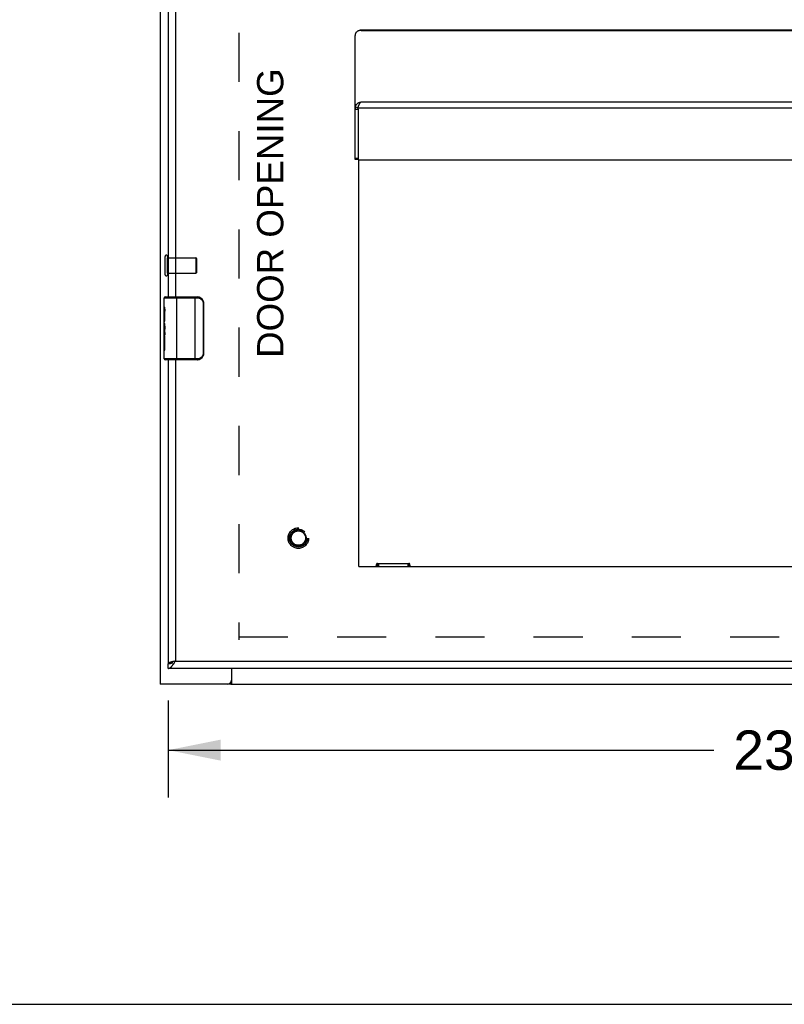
# Model space of a CAD drawing. Header units: inches. Extents: x 0 to 142, y 0 to 92.
# Tile 2 of 65: x 32 to 44, y 0 to 16. Entities that reach past the tile are written whole.
import ezdxf

# ---------------------------------------------------------------- set-up
doc = ezdxf.new("R2010")
doc.units = ezdxf.units.IN
doc.header["$LTSCALE"] = 7.824912
doc.header["$MEASUREMENT"] = 0
doc.linetypes.add('HIDDEN', pattern=[0.2, 0.1, -0.1])
doc.layers.get('0').update_dxf_attribs({"linetype": 'CONTINUOUS'})
for name, color, linetype in [('02___PRT_ALL_AXES', 7, 'CONTINUOUS'), ('DEFAULT_2', 8, 'HIDDEN'), ('DIMENSIONS', 7, 'CONTINUOUS')]:
    doc.layers.add(name, color=color, linetype=linetype)
doc.styles.get("Standard").update_dxf_attribs({"font": 'arial.ttf'})
doc.dimstyles.new('DIMSTYLE_3', dxfattribs={"dimtxt": 0.627667, "dimasz": 0.836889, "dimexe": 0.09, "dimexo": 0.07, "dimgap": 0.0375, "dimtad": 0, "dimtih": 1, "dimtoh": 1, "dimzin": 4, "dimdsep": 46, "dimtxsty": 'Standard', "dimblk": '_FILLED', "dimblk1": '_FILLED', "dimblk2": '_FILLED', "dimcen": 0.09, "dimazin": 1, "dimtfac": 1, "dimtdec": 3, "dimtofl": 0, "dimtmove": 0, "dimatfit": 3, "dimldrblk": '_FILLED', "dimfxl": 1, "dimtolj": 1, "dimtzin": 4, "dimarcsym": 0})

# ---------------------------------------------------------------- blocks, each defined once
blk = doc.blocks.new('_FILLED')
at = {"color": 0, "linetype": 'ByBlock'}
blk.add_solid([(0, 0), (-1, 0.2), (-1, -0.2)], dxfattribs=at)
blk = doc.blocks.new('*D24')
at = {"layer": 'DIMENSIONS', "color": 2, "linetype": 'Continuous'}
for p, q in [((34.213, 4.839), (34.213, 3.295)), ((57.288, 4.839), (57.288, 3.295)), ((34.213, 4.048), (42.905, 4.048)), ((57.288, 4.048), (48.596, 4.048))]:
    blk.add_line(p, q, dxfattribs=at)
at = {"layer": 'DIMENSIONS', "color": 2, "linetype": 'Continuous', "xscale": 0.8368889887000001, "yscale": 0.8368889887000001, "zscale": 0.8368889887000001, "rotation": 180}
blk.add_blockref('_FILLED', (34.213, 4.048), dxfattribs=at)
at = {"layer": 'DIMENSIONS', "color": 2, "linetype": 'Continuous', "xscale": 0.8368889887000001, "yscale": 0.8368889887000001, "zscale": 0.8368889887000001}
blk.add_blockref('_FILLED', (57.288, 4.048), dxfattribs=at)
at = {"layer": 'DIMENSIONS', "color": 2, "linetype": 'Continuous', "insert": (45.751, 4.362), "char_height": 0.6277, "width": 5.06333, "attachment_point": 2, "line_spacing_factor": 0.9}
blk.add_mtext('23.08 DOOR', dxfattribs=at)

msp = doc.modelspace()

# ---------------------------------------------------------------- linework, layer by layer
at = {"color": 3, "linetype": 'Continuous'}
for p, q in [((34.088, 49.15), (34.088, 5.1)), ((37.191, 13.453), (37.191, 15.43)), ((54.224, 15.512), (37.277, 15.512)), ((37.286, 15.509), (54.216, 15.509)), ((37.235, 14.279), (54.266, 14.279)), ((37.286, 14.371), (54.216, 14.371)), ((37.239, 14.254), (37.239, 13.464)), ((37.251, 6.975), (37.251, 13.449)), ((37.255, 13.448), (54.247, 13.448)), ((37.251, 6.975), (38.076, 6.975)), ((37.534, 6.991), (37.534, 7.007)), ((37.55, 7.023), (38.048, 7.023)), ((38.064, 6.991), (38.064, 7.007)), ((38.08, 6.975), (53.422, 6.975)), ((57.288, 5.35), (34.213, 5.35)), ((34.273, 5.453), (34.267, 5.452)), ((34.287, 5.457), (34.281, 5.456)), ((34.293, 5.458), (34.287, 5.457)), ((34.302, 5.461), (34.293, 5.458)), ((34.318, 5.464), (34.302, 5.461)), ((34.313, 5.44), (34.317, 5.447)), ((34.317, 5.447), (34.322, 5.454)), ((34.33, 5.467), (34.318, 5.464)), ((34.322, 5.454), (34.33, 5.467)), ((34.33, 5.467), (57.171, 5.467)), ((35.221, 5.35), (35.221, 5.16)), ((35.225, 5.35), (35.225, 5.1)), ((35.208, 5.1), (34.088, 5.1)), ((35.21, 5.1), (56.842, 5.1))]:
    msp.add_line(p, q, dxfattribs=at)
at = {"color": 7, "linetype": 'Continuous'}
for p, q in [((37.235, 14.279), (37.194, 14.29)), ((37.191, 14.254), (37.239, 14.254)), ((37.239, 13.468), (37.191, 13.468)), ((37.239, 13.453), (37.191, 13.453)), ((37.239, 13.461), (37.239, 13.453)), ((34.153, 11.251), (34.681, 11.251)), ((34.168, 11.266), (34.678, 11.266)), ((34.353, 10.266), (34.353, 11.266)), ((34.643, 10.266), (34.643, 11.266)), ((34.778, 11.166), (34.771, 11.166)), ((34.771, 11.166), (34.771, 10.366)), ((34.778, 11.166), (34.778, 10.366)), ((34.153, 10.65), (34.153, 10.684)), ((34.153, 10.281), (34.153, 10.42)), ((34.778, 10.366), (34.771, 10.366)), ((34.681, 10.281), (34.153, 10.281)), ((34.678, 10.266), (34.168, 10.266)), ((37.533, 6.975), (37.533, 6.986)), ((37.549, 7.023), (37.549, 6.975)), ((37.565, 7.023), (37.565, 6.975)), ((38.033, 7.023), (38.033, 6.975)), ((38.049, 7.023), (38.049, 6.975)), ((34.213, 5.35), (34.213, 5.425)), ((35.225, 5.217), (35.221, 5.217)), ((35.208, 5.123), (35.208, 5.1)), ((0, 0), (142.271, 0))]:
    msp.add_line(p, q, dxfattribs=at)
at = {"color": 3, "linetype": 'Continuous'}
for points in [[(37.27, 15.509), (37.265, 15.509), (37.26, 15.508), (37.255, 15.507), (37.25, 15.505), (37.245, 15.504), (37.24, 15.502), (37.235, 15.5), (37.231, 15.497), (37.227, 15.495), (37.223, 15.492), (37.219, 15.489), (37.215, 15.485), (37.212, 15.482), (37.208, 15.478), (37.205, 15.475), (37.203, 15.471), (37.2, 15.466), (37.198, 15.462), (37.196, 15.458), (37.195, 15.453), (37.193, 15.449), (37.192, 15.444), (37.192, 15.44), (37.191, 15.435), (37.191, 15.43)], [(37.277, 15.512), (37.276, 15.512), (37.275, 15.512), (37.273, 15.511), (37.271, 15.51), (37.269, 15.509), (37.269, 15.509)], [(37.286, 15.509), (37.281, 15.51), (37.275, 15.51), (37.27, 15.509)], [(37.286, 15.509), (37.284, 15.51), (37.282, 15.511), (37.28, 15.512), (37.278, 15.512), (37.277, 15.512)], [(37.194, 14.29), (37.193, 14.284), (37.192, 14.278), (37.192, 14.272), (37.191, 14.266), (37.191, 14.26), (37.191, 14.254)], [(37.194, 14.29), (37.195, 14.295), (37.197, 14.3), (37.199, 14.306), (37.201, 14.311), (37.204, 14.316), (37.207, 14.32), (37.21, 14.325), (37.213, 14.329), (37.216, 14.334), (37.22, 14.338), (37.224, 14.342), (37.228, 14.346), (37.232, 14.349), (37.236, 14.352)], [(37.235, 14.279), (37.24, 14.289), (37.242, 14.295), (37.244, 14.3), (37.246, 14.305), (37.248, 14.31), (37.25, 14.315), (37.252, 14.319), (37.254, 14.324), (37.256, 14.328), (37.259, 14.333), (37.261, 14.337), (37.263, 14.341), (37.265, 14.345), (37.267, 14.349), (37.269, 14.352), (37.271, 14.355), (37.273, 14.358), (37.275, 14.361), (37.277, 14.363), (37.28, 14.366), (37.282, 14.368), (37.284, 14.369), (37.286, 14.371)], [(37.239, 14.254), (37.239, 14.258), (37.239, 14.263), (37.238, 14.267), (37.237, 14.271), (37.236, 14.275), (37.235, 14.279)], [(37.236, 14.352), (37.241, 14.355), (37.246, 14.358), (37.25, 14.361), (37.255, 14.363), (37.26, 14.365), (37.265, 14.367), (37.27, 14.368), (37.276, 14.369), (37.281, 14.37), (37.286, 14.371)], [(34.267, 5.452), (34.265, 5.451), (34.262, 5.45), (34.26, 5.45), (34.257, 5.449), (34.255, 5.448), (34.252, 5.448), (34.25, 5.447), (34.248, 5.446), (34.245, 5.445), (34.243, 5.445), (34.241, 5.444), (34.239, 5.443), (34.237, 5.442), (34.235, 5.442), (34.234, 5.441), (34.232, 5.44), (34.23, 5.44), (34.229, 5.439), (34.227, 5.438), (34.226, 5.437), (34.224, 5.437), (34.223, 5.436), (34.222, 5.435), (34.221, 5.435), (34.22, 5.434), (34.219, 5.433), (34.218, 5.432), (34.217, 5.432), (34.216, 5.431), (34.216, 5.43), (34.215, 5.429), (34.214, 5.429), (34.214, 5.428), (34.214, 5.427), (34.214, 5.427), (34.213, 5.426), (34.213, 5.425)], [(34.213, 5.35), (34.216, 5.35), (34.218, 5.35), (34.22, 5.351), (34.222, 5.351), (34.224, 5.351), (34.226, 5.352), (34.229, 5.353), (34.231, 5.353), (34.233, 5.354), (34.235, 5.355), (34.237, 5.356), (34.239, 5.357), (34.242, 5.358), (34.244, 5.36), (34.246, 5.361), (34.248, 5.363), (34.25, 5.364), (34.252, 5.366), (34.255, 5.368), (34.257, 5.369), (34.259, 5.371), (34.261, 5.373), (34.263, 5.375), (34.265, 5.377), (34.268, 5.38), (34.27, 5.382), (34.272, 5.384), (34.274, 5.387), (34.276, 5.389), (34.278, 5.392), (34.281, 5.395), (34.283, 5.397), (34.285, 5.4), (34.287, 5.403), (34.289, 5.406), (34.291, 5.409), (34.294, 5.412), (34.296, 5.415), (34.298, 5.418), (34.3, 5.421), (34.302, 5.424)], [(34.281, 5.456), (34.278, 5.455), (34.273, 5.453)], [(34.302, 5.424), (34.304, 5.427), (34.307, 5.43), (34.309, 5.434), (34.313, 5.44)], [(35.216, 5.1), (35.214, 5.1), (35.211, 5.1), (35.208, 5.1)], [(35.225, 5.101), (35.222, 5.101), (35.216, 5.1)]]:
    msp.add_lwpolyline(points, dxfattribs=at)
at = {"color": 7, "linetype": 'Continuous'}
for points in [[(34.678, 11.266), (34.679, 11.265), (34.679, 11.265), (34.679, 11.264), (34.68, 11.263), (34.68, 11.261), (34.68, 11.259), (34.68, 11.257), (34.681, 11.255), (34.681, 11.253), (34.681, 11.251)], [(34.681, 11.251), (34.689, 11.25), (34.697, 11.249), (34.706, 11.247), (34.714, 11.245), (34.722, 11.241), (34.729, 11.237), (34.737, 11.232), (34.743, 11.227), (34.749, 11.222), (34.753, 11.216), (34.757, 11.211), (34.761, 11.205), (34.764, 11.2), (34.766, 11.194), (34.768, 11.189), (34.769, 11.184), (34.77, 11.179), (34.771, 11.174), (34.771, 11.17), (34.771, 11.166)], [(34.772, 11.202), (34.774, 11.196), (34.775, 11.19), (34.777, 11.184), (34.778, 11.178), (34.778, 11.172), (34.778, 11.166)], [(34.771, 10.366), (34.771, 10.361), (34.771, 10.357), (34.77, 10.352), (34.769, 10.347), (34.768, 10.342), (34.766, 10.337), (34.764, 10.332), (34.761, 10.326), (34.757, 10.321), (34.753, 10.315), (34.749, 10.309), (34.743, 10.304), (34.737, 10.299), (34.729, 10.294), (34.722, 10.29), (34.714, 10.287), (34.706, 10.284), (34.697, 10.282), (34.689, 10.281), (34.681, 10.281)], [(34.778, 10.366), (34.778, 10.359), (34.778, 10.353), (34.777, 10.347), (34.775, 10.341), (34.774, 10.335), (34.772, 10.329)], [(34.678, 10.266), (34.679, 10.266), (34.679, 10.266), (34.679, 10.267), (34.68, 10.268), (34.68, 10.27), (34.68, 10.272), (34.68, 10.274), (34.681, 10.276), (34.681, 10.278), (34.681, 10.281)], [(34.213, 5.425), (34.216, 5.425), (34.218, 5.425), (34.22, 5.425), (34.222, 5.425), (34.224, 5.426), (34.226, 5.426), (34.229, 5.426), (34.231, 5.426), (34.233, 5.427), (34.235, 5.427), (34.237, 5.427), (34.239, 5.428), (34.242, 5.428), (34.244, 5.429), (34.246, 5.429), (34.248, 5.43), (34.25, 5.43), (34.252, 5.431), (34.255, 5.431), (34.257, 5.432), (34.259, 5.433), (34.261, 5.433), (34.263, 5.434), (34.265, 5.435), (34.268, 5.436), (34.27, 5.437), (34.272, 5.437), (34.274, 5.438), (34.276, 5.439), (34.278, 5.44), (34.281, 5.441), (34.283, 5.442), (34.285, 5.443), (34.287, 5.444), (34.288, 5.445)], [(35.225, 5.175), (35.223, 5.175), (35.221, 5.175)]]:
    msp.add_lwpolyline(points, dxfattribs=at)
at = {"color": 3, "linetype": 'Continuous'}
for centre, radius, start, end in [((37.255, 13.464), 0.0156, 180, 270), ((37.518, 6.991), 0.0156, 270, 360), ((37.55, 7.007), 0.0156, 90, 180), ((38.048, 7.007), 0.0156, 0, 90), ((38.08, 6.991), 0.0156, 180, 270), ((35.161, 5.16), 0.06, 270, 360)]:
    msp.add_arc(centre, radius, start, end, dxfattribs=at)
at = {"color": 7, "linetype": 'Continuous'}
for centre, radius, start, end in [((34.168, 11.251), 0.015, 90, 180), ((34.678, 11.166), 0.1, 21.1999, 90), ((34.168, 10.281), 0.015, 180, 270), ((34.678, 10.366), 0.1, 270, 338.7946)]:
    msp.add_arc(centre, radius, start, end, dxfattribs=at)
at = {"layer": '02___PRT_ALL_AXES', "color": 3, "linetype": 'Continuous'}
for p, q in [((34.213, 26.516), (34.213, 11.266)), ((34.33, 26.516), (34.33, 11.266)), ((34.213, 10.266), (34.213, 5.425)), ((34.33, 10.266), (34.33, 5.467))]:
    msp.add_line(p, q, dxfattribs=at)
at = {"layer": '02___PRT_ALL_AXES', "color": 8, "linetype": 'HIDDEN'}
for p, q in [((34.206, 11.89), (34.653, 11.89)), ((34.206, 11.642), (34.206, 11.89)), ((34.206, 11.642), (34.653, 11.642))]:
    msp.add_line(p, q, dxfattribs=at)
at = {"layer": '02___PRT_ALL_AXES', "color": 7, "linetype": 'Continuous'}
for p, q in [((34.153, 11.107), (34.153, 11.251)), ((34.153, 10.851), (34.153, 11.103)), ((34.162, 11.049), (34.153, 11.049)), ((34.153, 11.017), (34.163, 11.017)), ((34.163, 10.881), (34.163, 11.038)), ((34.153, 10.881), (34.163, 10.881)), ((34.153, 10.281), (34.153, 10.848)), ((34.156, 10.818), (34.153, 10.818)), ((34.153, 10.686), (34.163, 10.686)), ((34.163, 10.697), (34.163, 10.75)), ((34.153, 10.65), (34.163, 10.65)), ((34.153, 10.587), (34.163, 10.587)), ((34.163, 10.42), (34.163, 10.65)), ((34.153, 10.42), (34.163, 10.42))]:
    msp.add_line(p, q, dxfattribs=at)
for points in [[(34.153, 11.107), (34.154, 11.103), (34.154, 11.099), (34.155, 11.094), (34.156, 11.088), (34.157, 11.081), (34.159, 11.073), (34.16, 11.065), (34.162, 11.056)], [(34.162, 11.056), (34.163, 11.047), (34.163, 11.038)], [(34.153, 10.851), (34.154, 10.843), (34.154, 10.836), (34.155, 10.828), (34.156, 10.819)], [(34.156, 10.819), (34.16, 10.792), (34.161, 10.783), (34.162, 10.774), (34.162, 10.766), (34.163, 10.758), (34.163, 10.75)], [(34.163, 10.697), (34.163, 10.691), (34.163, 10.685), (34.162, 10.679), (34.161, 10.673), (34.161, 10.667), (34.16, 10.661)]]:
    msp.add_lwpolyline(points, dxfattribs=at)
at = {"layer": '02___PRT_ALL_AXES', "color": 8, "linetype": 'HIDDEN'}
msp.add_circle((36.288, 7.425), 0.124, dxfattribs=at)
at = {"layer": '02___PRT_ALL_AXES', "color": 7, "linetype": 'Continuous'}
msp.add_ellipse((34.353, 10.684), major_axis=(0.2, 0), ratio=0.432808, start_param=3.141593, end_param=3.403409, dxfattribs=at)
at = {"layer": 'DEFAULT_2', "color": 8, "linetype": 'HIDDEN'}
for p, q in [((35.338, 48.336), (35.338, 5.805)), ((34.163, 11.908), (34.163, 11.624)), ((34.206, 11.908), (34.206, 11.624)), ((34.653, 11.89), (34.653, 11.642)), ((34.663, 11.88), (34.663, 11.652)), ((35.34, 5.85), (56.711, 5.85))]:
    msp.add_line(p, q, dxfattribs=at)
for radius in [0.164, 0.142, 0.124, 0.114]:
    msp.add_circle((36.288, 7.425), radius, dxfattribs=at)
for centre, radius, start, end in [((34.185, 11.908), 0.0215, 0, 180), ((34.653, 11.88), 0.01, 0, 90), ((34.185, 11.624), 0.0215, 180, 360), ((34.653, 11.652), 0.01, 270, 360)]:
    msp.add_arc(centre, radius, start, end, dxfattribs=at)

# ---------------------------------------------------------------- texts
at = {"layer": 'DIMENSIONS', "color": 2, "linetype": 'Continuous', "insert": (35.63, 12.6), "char_height": 0.41844, "width": 4.60444, "attachment_point": 2, "rotation": 90, "line_spacing_factor": 0.9}
msp.add_mtext('DOOR OPENING', dxfattribs=at)

# ---------------------------------------------------------------- dimensions: what is measured, and where the dimension line sits
at = {"layer": 'DIMENSIONS', "color": 2, "linetype": 'Continuous'}
dim = msp.add_linear_dim(base=(34.213415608, 4.04849676), p1=(57.288415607, 4.909266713), p2=(34.213415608, 4.909266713), angle=180, text='<> DOOR', dimstyle='DIMSTYLE_3', dxfattribs=at)
dim.commit()
dim.dimension.update_dxf_attribs({"geometry": '*D24', "text_midpoint": (45.750915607, 4.04849676), "dimtype": 160})

doc.saveas('drawing.dxf')
